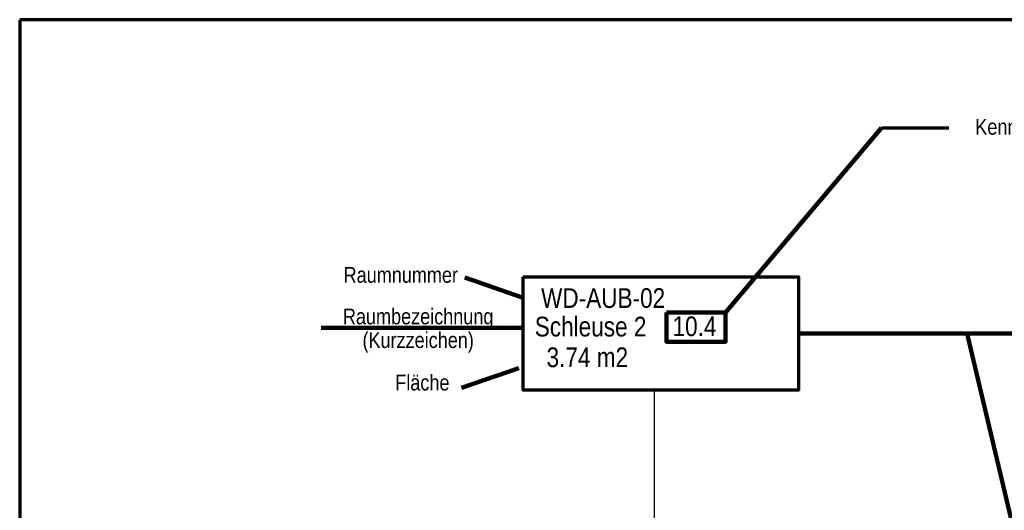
# Model space of a CAD drawing. Header units: metres. Extents: x -21.6 to 59.6, y 15.8 to 46.8.
# Tile 4 of 13: x -21.6 to -9.1, y 27.5 to 33.7. Entities that reach past the tile are written whole.
import ezdxf
from ezdxf.enums import TextEntityAlignment as Align

# ---------------------------------------------------------------- set-up
doc = ezdxf.new("R2010")
doc.units = ezdxf.units.M
doc.layers.get('0').update_dxf_attribs({"lineweight": 100})
for name, color, linetype, lineweight in [('GBE_Bemassung', 7, 'Continuous', 100), ('GBE_Beschriftung', 7, 'Continuous', 80), ('GBE_Raumnummer_Raumstempel', 242, 'Continuous', 100), ('NEU_GBE_Raum_Kennziffer', 7, 'Continuous', 100), ('NEU_GBE_Raumbezeichnung_', 7, 'Continuous', 100), ('NEU_GBE_Raumfläche_Text', 7, 'Continuous', 100), ('NEU_GBE_Raumnummer', 7, 'Continuous', 100)]:
    doc.layers.add(name, color=color, linetype=linetype, lineweight=lineweight)
doc.styles.add('ArialNarrow_1.8mm', font='ARIALN.TTF', dxfattribs={"height": 0.0018})
doc.styles.add('ArialNarrow_2.5mm', font='ARIALN.TTF', dxfattribs={"height": 0.0025})
doc.styles.add('Bau_100_2.5mm', font='dindim.shx', dxfattribs={"width": 0.8, "height": 0.25})
doc.styles.add('ISOCP', font='isocp.shx')
doc.dimstyles.new('Bau_PF_100_2.5mm', dxfattribs={"dimtxt": 0.25, "dimasz": 0.1875, "dimexe": 0.125, "dimexo": 0.125, "dimgap": 0.125, "dimtad": 1, "dimdec": 3, "dimzin": 7, "dimdsep": 46, "dimtxsty": 'Bau_100_2.5mm', "dimcen": 0.09, "dimclrd": 256, "dimadec": 3, "dimazin": 0, "dimtp": 1.8, "dimtm": 1, "dimtfac": 1, "dimtdec": 3, "dimtofl": 0, "dimtmove": 1, "dimatfit": 1, "dimfxl": 1, "dimfrac": 2, "dimtolj": 1, "dimtzin": 7, "dimlwd": -1, "dimarcsym": 0})
doc.dimstyles.new('LEADER', dxfattribs={"dimtxt": 0.25, "dimasz": 0.2, "dimexe": 0.125, "dimexo": 0.125, "dimgap": 0.125, "dimtad": 1, "dimzin": 2, "dimdsep": 46, "dimtxsty": 'ISOCP', "dimcen": 0.09, "dimclrd": 256, "dimclre": 256, "dimadec": 0, "dimazin": 0, "dimtfac": 1, "dimtmove": 0, "dimatfit": 3, "dimfxl": 1, "dimtolj": 1, "dimtzin": 2, "dimarcsym": 0})

msp = doc.modelspace()

# ---------------------------------------------------------------- linework, layer by layer
at = {"lineweight": 70, "flags": 128}
msp.add_lwpolyline([(-21.5989, 33.7348), (-21.5989, 15.7701), (6.2958, 15.7701), (6.2958, 33.7348), (-21.5989, 33.7348)], close=True, dxfattribs=at)
at = {"layer": 'GBE_Bemassung', "lineweight": 70}
msp.add_line((-10.6638, 32.3644), (-9.8087, 32.3644), dxfattribs=at)
at = {"layer": 'GBE_Raumnummer_Raumstempel', "color": 7, "lineweight": 70, "flags": 128}
msp.add_lwpolyline([(-15.2083, 30.4746), (-11.7187, 30.4746), (-11.7187, 29.0389), (-15.2083, 29.0389), (-15.2083, 30.4746)], close=True, dxfattribs=at)
at = {"layer": 'NEU_GBE_Raum_Kennziffer', "flags": 128}
msp.add_lwpolyline([(-13.392, 30.0209), (-12.6424, 30.0209), (-12.6424, 29.6526), (-13.392, 29.6526), (-13.392, 30.0209)], close=True, dxfattribs=at)

# ---------------------------------------------------------------- texts
at = {"layer": 'GBE_Beschriftung', "style": 'ArialNarrow_1.8mm'}
msp.add_text('Kennziffer aus dem Raumbuch', height=0.2, dxfattribs=at).set_placement((-7.9006, 32.3766), align=Align.MIDDLE_CENTER)
at = {"layer": 'GBE_Beschriftung', "char_height": 0.2, "attachment_point": 5, "line_spacing_factor": 0.9, "style": 'ArialNarrow_1.8mm'}
for s, insert in [('Raumnummer', (-16.7629, 30.4981)), ('Raumbezeichnung\\P(Kurzzeichen)', (-16.5427, 29.7929)), ('Fläche', (-16.4894, 29.1329))]:
    msp.add_mtext(s, dxfattribs=dict(at, insert=insert))
at = {"layer": 'NEU_GBE_Raum_Kennziffer', "style": 'ArialNarrow_2.5mm'}
msp.add_text('10.4', height=0.25, dxfattribs=at).set_placement((-13.0365, 29.8482), align=Align.MIDDLE_CENTER)
at = {"layer": 'NEU_GBE_Raumbezeichnung_', "style": 'ArialNarrow_2.5mm'}
msp.add_text('Schleuse 2', height=0.25, dxfattribs=at).set_placement((-14.3549, 29.844), align=Align.MIDDLE_CENTER)
at = {"layer": 'NEU_GBE_Raumfläche_Text', "style": 'ArialNarrow_2.5mm'}
msp.add_text('3.74 m2', height=0.25, dxfattribs=at).set_placement((-14.3961, 29.455), align=Align.MIDDLE_CENTER)
at = {"layer": 'NEU_GBE_Raumnummer', "style": 'ArialNarrow_2.5mm'}
msp.add_text('WD-AUB-02', height=0.25, dxfattribs=at).set_placement((-14.1955, 30.2056), align=Align.MIDDLE_CENTER)

# ---------------------------------------------------------------- leaders
at = {"layer": 'GBE_Bemassung', "lineweight": 70}
msp.add_leader([(-12.6424, 30.0209), (-10.6638, 32.3644)], dimstyle='Bau_PF_100_2.5mm', override={"dimclrd": 0, "dimlwd": 65534}, dxfattribs=at)
at = {"layer": 'GBE_Beschriftung', "lineweight": 70}
for points in [[(-15.2249, 30.215), (-15.9498, 30.4649)], [(-15.1962, 29.8304), (-17.7748, 29.8304)], [(-11.7187, 29.7567), (-8.6516, 29.7544)], [(-8.0848, 23.4485), (-9.5746, 29.7543)], [(-15.2672, 29.3172), (-15.9921, 29.0673)]]:
    msp.add_leader(points, dimstyle='Bau_PF_100_2.5mm', override={"dimclrd": 0, "dimlwd": 65534}, dxfattribs=at)
at = {"layer": 'GBE_Raumnummer_Raumstempel', "color": 7, "lineweight": 70}
msp.add_leader([(-13.5423, 24.464), (-13.5436, 29.0389), (-13.4635, 29.0389)], dimstyle='LEADER', override={"dimclrd": 0, "dimldrblk": 'DOTSMALL'}, dxfattribs=at)

doc.saveas('drawing.dxf')
